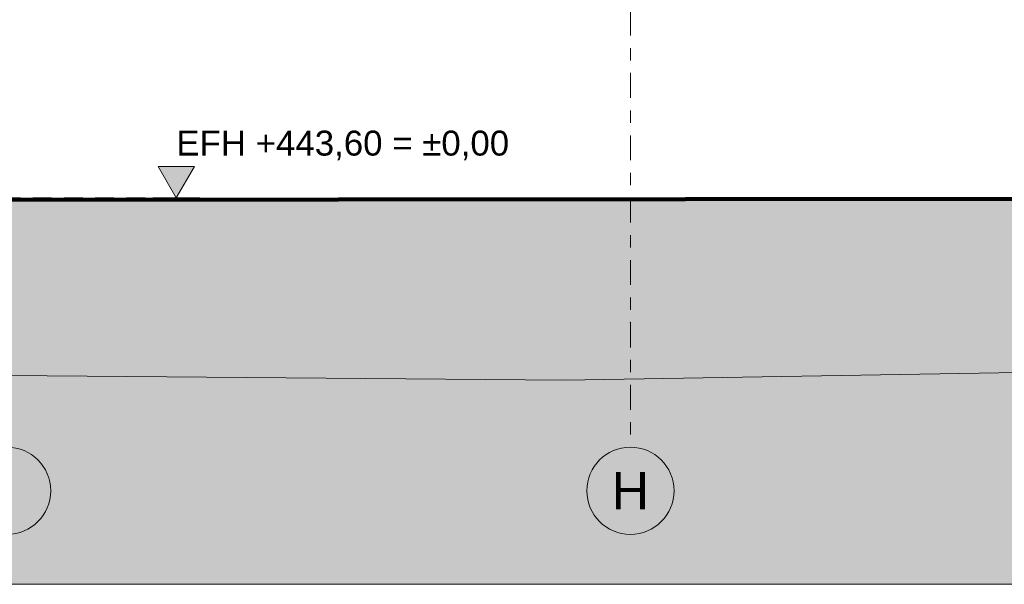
# Model space of a CAD drawing. Header units: metres. Extents: x -111 to -1, y -8 to 26.
# Tile 8 of 209: x -57.65 to -49.75, y -3.1 to 1.43. Entities that reach past the tile are written whole.
import ezdxf
from ezdxf.enums import TextEntityAlignment as Align

# ---------------------------------------------------------------- set-up
doc = ezdxf.new("R2010")
doc.units = ezdxf.units.M
doc.header["$MEASUREMENT"] = 0
doc.linetypes.add('Raster', pattern=[0.4, 0.2, -0.1, 0, -0.1])
doc.linetypes.add('Untersicht', pattern=[0.2, 0.15, -0.05])
for name, color, linetype in [('60 Auffüllung gesamt', 7, 'Continuous'), ('60 Gelände 2D Übersicht', 7, 'Continuous'), ('60 Gelände Hänle', 7, 'Continuous'), ('90 Achsraster', 7, 'Continuous'), ('94 Genehmigungsplanung Bemaßung', 7, 'Continuous')]:
    doc.layers.add(name, color=color, linetype=linetype)
doc.styles.add('ERSTELLTER_STIL_1', font='arial.ttf')
doc.styles.add('ERSTELLTER_STIL_2', font='arial.ttf')
doc.dimstyles.new('ERSTELLTER_STIL__1', dxfattribs={"dimtxt": 0.25, "dimasz": 0.19, "dimexe": 0.18, "dimexo": 0.1, "dimgap": 0, "dimtad": 1, "dimtih": 1, "dimtoh": 1, "dimzin": 0, "dimdsep": 46, "dimtxsty": 'ERSTELLTER_STIL_2', "dimblk": 'ARROWHEAD_6', "dimblk1": 'ARROWHEAD_6', "dimblk2": 'ARROWHEAD_6', "dimcen": 0.09, "dimclrd": 7, "dimclre": 7, "dimclrt": 7, "dimazin": 0, "dimtfac": 1, "dimtdec": 4, "dimtmove": 0, "dimatfit": 3, "dimfxl": 1, "dimtolj": 1, "dimtzin": 0, "dimarcsym": 0})
pattern_1 = [(45, (-27236.1321, 0), (-0.2121320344, 0.2121320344), []), (45, (-27236.2028, 0.0707), (-0.424264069, 0.424264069), []), (45, (-27236.2735, 0.1414), (-0.424264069, 0.424264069), []), (135, (-27236.34423, 0.21213), (0.07071067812, 0.07071067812), [0.3, -0.3])]

# ---------------------------------------------------------------- blocks, each defined once
blk = doc.blocks.new('*D120', base_point=(-27236.1321, 0))
at = {"layer": '94 Genehmigungsplanung Bemaßung', "color": 7, "linetype": 'Continuous', "lineweight": 13}
for p, q in [((-58.1625, 9.3843), (-58.1625, 9.7593)), ((-17.3411, 9.3843), (-17.3411, 9.7593)), ((-58.0625, 9.6718), (-58.2625, 9.4718)), ((-17.2411, 9.6718), (-17.4411, 9.4718)), ((-58.3125, 9.5718), (-58.1625, 9.5718)), ((-58.1625, 9.5718), (-17.3411, 9.5718))]:
    blk.add_line(p, q, dxfattribs=at)
at = {"layer": '94 Genehmigungsplanung Bemaßung', "color": 7, "lineweight": 13, "insert": (-38.1808, 9.6218), "char_height": 0.25, "attachment_point": 7, "style": 'ERSTELLTER_STIL_2'}
blk.add_mtext('\\A1;{\\pql;\\fArial|b0|i0|c0|p0;\\W1.000000;40,82}', dxfattribs=at)
blk = doc.blocks.new('ARROWHEAD_6')
at = {"color": 0, "linetype": 'Continuous', "lineweight": 0}
for p, q in [((-0.5, -0.5), (0.5, 0.5)), ((0, 0), (-1, 0))]:
    blk.add_line(p, q, dxfattribs=at)
blk = doc.blocks.new('Standard-Rastermarker[22]_1', base_point=(-57.7525, 10))
at = {"layer": '90 Achsraster', "color": 14, "linetype": 'Continuous', "lineweight": 18, "true_color": 0xa80000, "flags": 128}
blk.add_lwpolyline([(-57.7525, -2.7, 1), (-57.7525, -2, 1)], format="xyb", close=True, dxfattribs=at)
at = {"layer": '90 Achsraster', "color": 14, "lineweight": 18, "true_color": 0xa80000, "style": 'ERSTELLTER_STIL_1'}
for tag, p in [('AC_MarkerText_1_0', (-57.7525, 10.5)), ('AC_MarkerText_1_1', (-57.7525, -2.2))]:
    blk.add_attdef(tag, text='', height=0.3, rotation=360, dxfattribs=at).set_placement(p, align=Align.TOP_CENTER)
blk = doc.blocks.new('Standard-Rastermarker[23]_1', base_point=(-52.7525, 10))
at = {"layer": '90 Achsraster', "color": 14, "linetype": 'Raster', "lineweight": 18, "true_color": 0xa80000}
for p, q in [((-52.7525, 9), (-52.7525, -1)), ((-52.7525, -1), (-52.7525, -2))]:
    blk.add_line(p, q, dxfattribs=at)
at = {"layer": '90 Achsraster', "color": 14, "linetype": 'Continuous', "lineweight": 18, "true_color": 0xa80000, "flags": 128}
blk.add_lwpolyline([(-52.7525, -2.7, 1), (-52.7525, -2, 1)], format="xyb", close=True, dxfattribs=at)
at = {"layer": '90 Achsraster', "color": 14, "linetype": 'Raster', "lineweight": 18, "true_color": 0xa80000}
blk.add_point((-52.7525, -1), dxfattribs=at)
blk.add_point((-52.7525, -1), dxfattribs=at)
at = {"layer": '90 Achsraster', "color": 14, "lineweight": 18, "true_color": 0xa80000, "style": 'ERSTELLTER_STIL_1'}
for tag, p in [('AC_MarkerText_1_0', (-52.7525, 10.5)), ('AC_MarkerText_1_1', (-52.7525, -2.2))]:
    blk.add_attdef(tag, text='', height=0.3, rotation=360, dxfattribs=at).set_placement(p, align=Align.TOP_CENTER)

msp = doc.modelspace()

# ---------------------------------------------------------------- hatches: boundary and pattern name
at = {"layer": '60 Auffüllung gesamt', "linetype": 'Continuous', "lineweight": 18, "true_color": 0xffa8a8}
h = msp.add_hatch(dxfattribs=at)
h.set_pattern_fill('Boden__gewachsen_0001', color=21, style=0, pattern_type=2)
h.set_pattern_definition(pattern_1)
h.paths.add_polyline_path([(-111.2436, -1.5701), (-104.7799, -1.5203), (-101.3177, -1.5261), (-81.1349, -1.6859), (-78.0305, -1.6923), (-73.0924, -1.2973), (-53.2761, -1.4627), (-37.9393, -1.2031), (-33.9251, -1.5799), (-30.5758, -1.539), (-30.5297, -1.5398), (-18.2829, -1.4943), (-18.1757, -1.4962), (-18.0684, -1.4982), (-17.9612, -1.5002), (-17.8543, -1.5021), (-17.7478, -1.5041), (-10.3433, -1.3808), (-2.348, -1.2492), (-2.348, -2.5), (-2.3419, -2.5), (-2.3419, -0.5242), (-2.7288, -0.5145), (-3.1755, -0.498), (-3.1746, -0.4985), (-3.1746, -0.5015), (-3.1772, -0.503), (-3.1798, -0.5015), (-3.1798, -0.4985), (-3.1787, -0.4979), (-3.1872, -0.4976), (-3.1856, -0.4985), (-3.1856, -0.5015), (-3.1882, -0.503), (-3.1908, -0.5015), (-3.1908, -0.4985), (-3.1891, -0.4975), (-16.6165, 0), (-17.1837, 0), (-17.2367, -0.0004), (-60.0718, -0.0088), (-60.9134, 0), (-63.3853, 0), (-64.4135, -0.0089), (-107.7138, -0.0237), (-108.6391, -0.0237), (-108.9048, -0.0619), (-111.2436, -0.8438)])
h.paths.add_polyline_path([(-10.9964, -0.5607), (-10.9938, -0.5592), (-10.9912, -0.5607), (-10.9912, -0.5637), (-10.9938, -0.5652), (-10.9964, -0.5637)], flags=0)
h.paths.add_polyline_path([(-10.9938, -0.7652), (-10.9964, -0.7637), (-10.9964, -0.7607), (-10.9938, -0.7592), (-10.9912, -0.7607), (-10.9912, -0.7637)], flags=0)
h.paths.add_polyline_path([(-10.9964, -0.3637), (-10.9964, -0.3607), (-10.9938, -0.3592), (-10.9912, -0.3607), (-10.9912, -0.3637), (-10.9938, -0.3652)], flags=0)
h.paths.add_polyline_path([(-10.9828, -0.5652), (-10.9854, -0.5637), (-10.9854, -0.5607), (-10.9828, -0.5592), (-10.9802, -0.5607), (-10.9802, -0.5637)], flags=0)
h.paths.add_polyline_path([(-10.9854, -0.3607), (-10.9828, -0.3592), (-10.9802, -0.3607), (-10.9802, -0.3637), (-10.9828, -0.3652), (-10.9854, -0.3637)], flags=0)
h.paths.add_polyline_path([(-10.9854, -0.7607), (-10.9828, -0.7592), (-10.9802, -0.7607), (-10.9802, -0.7637), (-10.9828, -0.7652), (-10.9854, -0.7637)], flags=0)
h.paths.add_polyline_path([(-3.1908, -1.0985), (-3.1882, -1.097), (-3.1856, -1.0985), (-3.1856, -1.1015), (-3.1882, -1.103), (-3.1908, -1.1015)], flags=0)
h.paths.add_polyline_path([(-3.1908, -0.7015), (-3.1908, -0.6985), (-3.1882, -0.697), (-3.1856, -0.6985), (-3.1856, -0.7015), (-3.1882, -0.703)], flags=0)
h.paths.add_polyline_path([(-3.1908, -0.8985), (-3.1882, -0.897), (-3.1856, -0.8985), (-3.1856, -0.9015), (-3.1882, -0.903), (-3.1908, -0.9015)], flags=0)
h.paths.add_polyline_path([(-3.1798, -0.7015), (-3.1798, -0.6985), (-3.1772, -0.697), (-3.1746, -0.6985), (-3.1746, -0.7015), (-3.1772, -0.703)], flags=0)
h.paths.add_polyline_path([(-3.1798, -1.1015), (-3.1798, -1.0985), (-3.1772, -1.097), (-3.1746, -1.0985), (-3.1746, -1.1015), (-3.1772, -1.103)], flags=0)
h.paths.add_polyline_path([(-3.1798, -0.8985), (-3.1772, -0.897), (-3.1746, -0.8985), (-3.1746, -0.9015), (-3.1772, -0.903), (-3.1798, -0.9015)], flags=0)
at = {"layer": '60 Gelände Hänle', "linetype": 'Continuous', "lineweight": 18, "true_color": 0x9f9f9f}
h = msp.add_hatch(dxfattribs=at)
h.set_pattern_fill('Boden__gewachsen_0001', color=253, style=0, pattern_type=2)
h.set_pattern_definition(pattern_1)
h.paths.add_polyline_path([(-104.7799, -1.5203), (-111.2436, -1.5701), (-111.2436, -3.1), (-2.348, -3.1), (-2.348, -1.2492), (-10.3433, -1.3808), (-17.7478, -1.5041), (-17.8543, -1.5021), (-17.9612, -1.5002), (-18.0684, -1.4982), (-18.1757, -1.4962), (-18.2829, -1.4943), (-30.5297, -1.5398), (-30.5758, -1.539), (-33.9251, -1.5799), (-37.9393, -1.2031), (-53.2761, -1.4627), (-73.0924, -1.2973), (-78.0305, -1.6923), (-81.1349, -1.6859), (-101.3177, -1.5261)])
at = {"layer": '94 Genehmigungsplanung Bemaßung', "linetype": 'Continuous', "lineweight": 13}
msp.add_hatch(color=7, dxfattribs=at).paths.add_polyline_path([(-56.3947, 0), (-56.2495, 0.2504), (-56.5399, 0.2504)])

# ---------------------------------------------------------------- linework, layer by layer
at = {"layer": '60 Auffüllung gesamt', "color": 7, "linetype": 'Continuous', "lineweight": 18, "flags": 128}
for points in [[(-2.3419, -0.5242), (-2.7288, -0.5145), (-16.6165, 0), (-17.1837, 0), (-17.2367, -0.0004), (-60.0718, -0.0088), (-60.9134, 0), (-63.3853, 0), (-64.4135, -0.0089), (-107.7138, -0.0237), (-108.6391, -0.0237), (-108.9048, -0.0619), (-111.2436, -0.8438)], [(-2.348, -1.2492), (-10.3433, -1.3808), (-17.7478, -1.5041), (-17.8543, -1.5021), (-17.9612, -1.5002), (-18.0684, -1.4982), (-18.1757, -1.4962), (-18.2829, -1.4943), (-30.5297, -1.5398), (-30.5758, -1.539), (-33.9251, -1.5799), (-37.9393, -1.2031), (-53.2761, -1.4627), (-73.0924, -1.2973), (-78.0305, -1.6923), (-81.1349, -1.6859), (-101.3177, -1.5261), (-104.7799, -1.5203), (-111.2436, -1.5701)]]:
    msp.add_lwpolyline(points, dxfattribs=at)
at = {"layer": '60 Gelände 2D Übersicht', "color": 7, "linetype": 'Continuous', "lineweight": 100}
msp.add_line((-60.3644, -0.0208), (-17.3411, 0.0292), dxfattribs=at)
at = {"layer": '60 Gelände 2D Übersicht', "color": 7, "linetype": 'Untersicht', "lineweight": 13}
msp.add_line((-56.3947, 0), (-57.8821, 0), dxfattribs=at)
at = {"layer": '60 Gelände Hänle', "color": 7, "linetype": 'Continuous', "lineweight": 18}
msp.add_line((-2.348, -3.1), (-111.2436, -3.1), dxfattribs=at)
at = {"layer": '94 Genehmigungsplanung Bemaßung', "color": 7, "linetype": 'Continuous', "lineweight": 13}
for p, q in [((-56.3947, 0), (-56.5399, 0.2504)), ((-56.5399, 0.2504), (-56.2495, 0.2504)), ((-56.2495, 0.2504), (-56.3947, 0)), ((-56.3947, 0), (-56.5825, 0)), ((-56.3947, 0), (-56.2069, 0))]:
    msp.add_line(p, q, dxfattribs=at)

# ---------------------------------------------------------------- block references
at = {"layer": '90 Achsraster', "color": 7, "linetype": 'Continuous', "lineweight": 18}
msp.add_blockref('Standard-Rastermarker[22]_1', (-57.7525, 10), dxfattribs=at)
ref = msp.add_blockref('Standard-Rastermarker[23]_1', (-52.7525, 10), dxfattribs=at)
ref.add_attrib('AC_MarkerText_1_1', 'H', dxfattribs={"color": 14, "lineweight": 18, "true_color": 0xa80000, "height": 0.3, "rotation": 360, "style": 'ERSTELLTER_STIL_1'}).set_placement((-52.7525, -2.2), align=Align.TOP_CENTER)

# ---------------------------------------------------------------- texts
at = {"layer": '94 Genehmigungsplanung Bemaßung', "color": 7, "lineweight": 13, "insert": (-56.3947, 0.3004), "char_height": 0.2, "attachment_point": 7, "style": 'ERSTELLTER_STIL_2'}
msp.add_mtext('\\A1;{\\pql;\\fArial|b0|i0|c0|p0;\\W1.000000;EFH +443,60 = ±0,00}', dxfattribs=at)

# ---------------------------------------------------------------- dimensions: what is measured, and where the dimension line sits
at = {"layer": '94 Genehmigungsplanung Bemaßung', "color": 7, "linetype": 'Continuous', "lineweight": 13}
dim = msp.add_linear_dim(base=(-17.3411, 9.5718), p1=(-58.1625, 3.35), p2=(-17.3411, -0.4), dimstyle='ERSTELLTER_STIL__1', dxfattribs=at)
dim.commit()
dim.dimension.update_dxf_attribs({"geometry": '*D120', "text_midpoint": (-37.762, 9.7468), "dimtype": 160})

doc.saveas('drawing.dxf')
